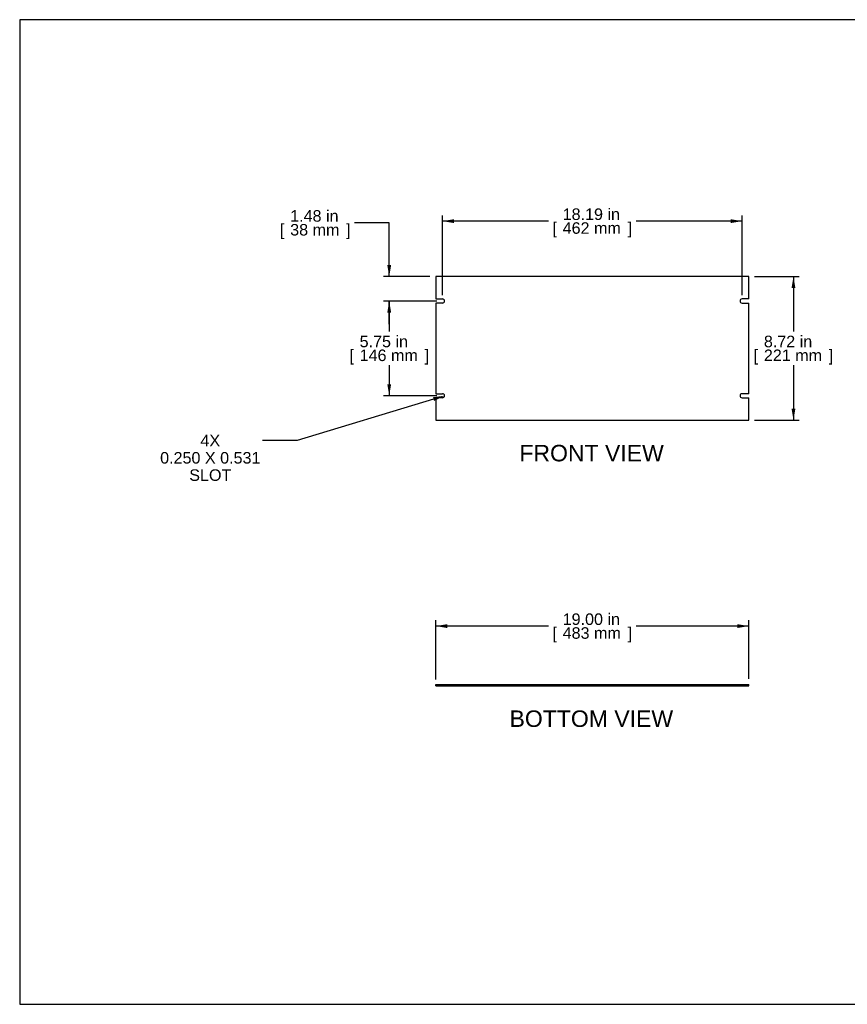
# Model space of a CAD drawing. Header units: inches. Extents: x 0 to 80, y 0 to 59.8.
# Tile 1 of 11: x 0 to 50.2, y 0 to 59.8. Entities that reach past the tile are written whole.
import ezdxf
from ezdxf import colors
from ezdxf.entities.mleader import LeaderData, LeaderLine
from ezdxf.enums import TextEntityAlignment as Align
from ezdxf.math import Vec2, Vec3

# ---------------------------------------------------------------- set-up
doc = ezdxf.new("R2010")
doc.units = ezdxf.units.IN
doc.header["$MEASUREMENT"] = 0
doc.layers.add('COM41758', color=7, linetype='Continuous')
doc.layers.add('Default', color=7, linetype='Continuous')
doc.styles.add('SEACAD_Arial', font='arial.ttf')
doc.dimstyles.new('WEB', dxfattribs={"dimtxt": 0.7, "dimasz": 0.7, "dimexe": 0.35, "dimexo": 0.35, "dimgap": 0.35, "dimtad": 0, "dimtih": 1, "dimtoh": 1, "dimzin": 4, "dimdsep": 46, "dimtxsty": 'SEACAD_Arial', "dimblk1": '_SE_FILLED', "dimblk2": '_SE_FILLED', "dimsah": 1, "dimcen": 0.35, "dimadec": 0, "dimazin": 0, "dimtfac": 1, "dimtofl": 0, "dimtmove": 0, "dimatfit": 3, "dimfxl": 1, "dimtolj": 1, "dimtzin": 4, "dimarcsym": 0})

# ---------------------------------------------------------------- blocks, each defined once
blk = doc.blocks.new('SE2')
at = {"layer": 'COM41758', "color": 7, "linetype": 'Continuous'}
for p, q in [((44.257, 44.185), (25.257, 44.185)), ((25.257, 44.185), (25.257, 42.826)), ((44.257, 42.826), (44.257, 44.185)), ((25.257, 42.826), (25.663, 42.826)), ((25.257, 42.576), (25.257, 37.076)), ((25.663, 42.576), (25.257, 42.576)), ((44.257, 42.826), (43.851, 42.826)), ((43.851, 42.576), (44.257, 42.576)), ((44.257, 37.076), (44.257, 42.576)), ((25.257, 37.076), (25.663, 37.076)), ((44.257, 37.076), (43.851, 37.076)), ((25.257, 36.826), (25.257, 35.467)), ((25.663, 36.826), (25.257, 36.826)), ((43.851, 36.826), (44.257, 36.826)), ((44.257, 35.467), (44.257, 36.826)), ((25.257, 35.467), (44.257, 35.467))]:
    blk.add_line(p, q, dxfattribs=at)
for centre, start, end in [((25.663, 42.701), 270, 90), ((43.851, 42.701), 90, 270), ((25.663, 36.951), 270, 90), ((43.851, 36.951), 90, 270)]:
    blk.add_arc(centre, 0.125, start, end, dxfattribs=at)
blk = doc.blocks.new('SE3')
at = {"layer": 'COM41758', "color": 7, "linetype": 'Continuous'}
for p, q in [((25.257, 19.415), (44.257, 19.415)), ((25.257, 19.343), (25.257, 19.415)), ((25.257, 19.343), (44.257, 19.343)), ((44.257, 19.343), (44.257, 19.415))]:
    blk.add_line(p, q, dxfattribs=at)
blk = doc.blocks.new('DMBLK6')
at = {"layer": 'Default', "linetype": 'Continuous', "transparency": 16777216}
for points in [[(25.957, 23.081), (25.257, 22.964), (25.957, 22.847)], [(43.557, 23.081), (43.557, 22.847), (44.257, 22.964)]]:
    blk.add_hatch(color=7, dxfattribs=at).paths.add_polyline_path(points)
at = {"layer": 'Default', "color": 7, "linetype": 'Continuous', "transparency": 16777216}
for p, q in [((25.257, 19.729), (25.257, 23.314)), ((32.092, 22.964), (25.257, 22.964)), ((44.257, 22.964), (37.421, 22.964)), ((44.257, 19.765), (44.257, 23.314))]:
    blk.add_line(p, q, dxfattribs=at)
at = {"layer": 'Default', "color": 7, "linetype": 'Continuous', "transparency": 16777216, "style": 'SEACAD_Arial'}
for s, p in [('19.00 in', (32.961, 23.734)), ('[', (32.337, 22.894)), ('483 mm', (32.961, 22.894)), (']', (36.902, 22.894))]:
    blk.add_text(s, height=0.7, dxfattribs=at).set_placement(p, align=Align.TOP_LEFT)
blk = doc.blocks.new('_SE_FILLED')
at = {"color": 0}
blk.add_line((0, 0), (-1, 0), dxfattribs=at)
blk.add_solid([(0, 0), (-1, -0.1665), (-1, 0.1665), (0, 0)], dxfattribs=at)
blk = doc.blocks.new('DMBLK7')
at = {"layer": 'Default', "linetype": 'Continuous', "transparency": 16777216}
for points in [[(47.088, 43.485), (46.971, 44.185), (46.854, 43.485)], [(47.088, 36.167), (46.854, 36.167), (46.971, 35.467)]]:
    blk.add_hatch(color=7, dxfattribs=at).paths.add_polyline_path(points)
at = {"layer": 'Default', "color": 7, "linetype": 'Continuous', "transparency": 16777216}
for p, q in [((44.607, 44.185), (47.321, 44.185)), ((46.971, 44.185), (46.971, 40.841)), ((46.971, 38.811), (46.971, 35.467)), ((44.607, 35.467), (47.321, 35.467))]:
    blk.add_line(p, q, dxfattribs=at)
at = {"layer": 'Default', "color": 7, "linetype": 'Continuous', "transparency": 16777216, "style": 'SEACAD_Arial'}
for s, p in [('8.72 in', (45.175, 40.596)), ('[', (44.552, 39.756)), ('221 mm', (45.175, 39.756)), (']', (49.117, 39.756))]:
    blk.add_text(s, height=0.7, dxfattribs=at).set_placement(p, align=Align.TOP_LEFT)
blk = doc.blocks.new('DMBLK8')
at = {"layer": 'Default', "linetype": 'Continuous', "transparency": 16777216}
for points in [[(26.363, 47.669), (25.663, 47.552), (26.363, 47.435)], [(43.151, 47.669), (43.151, 47.435), (43.851, 47.552)]]:
    blk.add_hatch(color=7, dxfattribs=at).paths.add_polyline_path(points)
at = {"layer": 'Default', "color": 7, "linetype": 'Continuous', "transparency": 16777216}
for p, q in [((25.663, 43.051), (25.663, 47.902)), ((43.851, 43.051), (43.851, 47.902)), ((32.092, 47.552), (25.663, 47.552)), ((43.851, 47.552), (37.421, 47.552))]:
    blk.add_line(p, q, dxfattribs=at)
at = {"layer": 'Default', "color": 7, "linetype": 'Continuous', "transparency": 16777216, "style": 'SEACAD_Arial'}
for s, p in [('18.19 in', (32.961, 48.322)), ('[', (32.337, 47.482)), ('462 mm', (32.961, 47.482)), (']', (36.902, 47.482))]:
    blk.add_text(s, height=0.7, dxfattribs=at).set_placement(p, align=Align.TOP_LEFT)
blk = doc.blocks.new('DMBLK9')
at = {"layer": 'Default', "linetype": 'Continuous', "transparency": 16777216}
for points in [[(22.315, 42.001), (22.549, 42.001), (22.432, 42.701)], [(22.315, 37.651), (22.432, 36.951), (22.549, 37.651)]]:
    blk.add_hatch(color=7, dxfattribs=at).paths.add_polyline_path(points)
at = {"layer": 'Default', "color": 7, "linetype": 'Continuous', "transparency": 16777216}
for p, q in [((25.313, 42.701), (22.082, 42.701)), ((22.432, 42.701), (22.432, 40.841)), ((22.432, 38.811), (22.432, 36.951)), ((25.313, 36.951), (22.082, 36.951))]:
    blk.add_line(p, q, dxfattribs=at)
at = {"layer": 'Default', "color": 7, "linetype": 'Continuous', "transparency": 16777216, "style": 'SEACAD_Arial'}
for s, p in [('5.75 in', (20.636, 40.596)), ('[', (20.013, 39.756)), ('146 mm', (20.636, 39.756)), (']', (24.578, 39.756))]:
    blk.add_text(s, height=0.7, dxfattribs=at).set_placement(p, align=Align.TOP_LEFT)
blk = doc.blocks.new('DMBLK10')
at = {"layer": 'Default', "linetype": 'Continuous', "transparency": 16777216}
for points in [[(22.315, 44.885), (22.432, 44.185), (22.549, 44.885)], [(22.315, 42.001), (22.549, 42.001), (22.432, 42.701)]]:
    blk.add_hatch(color=7, dxfattribs=at).paths.add_polyline_path(points)
at = {"layer": 'Default', "color": 7, "linetype": 'Continuous', "transparency": 16777216}
for p, q in [((22.432, 47.448), (20.332, 47.448)), ((22.432, 44.185), (22.432, 47.448)), ((24.907, 44.185), (22.082, 44.185)), ((25.313, 42.701), (22.082, 42.701)), ((22.432, 41.301), (22.432, 42.701))]:
    blk.add_line(p, q, dxfattribs=at)
at = {"layer": 'Default', "color": 7, "linetype": 'Continuous', "transparency": 16777216, "style": 'SEACAD_Arial'}
for s, p in [('1.48 in', (16.42, 48.218)), ('[', (15.796, 47.378)), ('38 mm', (16.42, 47.378)), (']', (19.813, 47.378))]:
    blk.add_text(s, height=0.7, dxfattribs=at).set_placement(p, align=Align.TOP_LEFT)

msp = doc.modelspace()

# ---------------------------------------------------------------- linework, layer by layer
at = {"layer": 'Default', "color": 7, "linetype": 'Continuous'}
for p, q in [((80, 59.783), (0, 59.783)), ((0, 59.783), (0, 0)), ((0, 0), (80, 0))]:
    msp.add_line(p, q, dxfattribs=at)

# ---------------------------------------------------------------- block references
at = {"layer": 'Default'}
for name in ['SE2', 'SE3']:
    msp.add_blockref(name, (0, 0), dxfattribs=at)

# ---------------------------------------------------------------- texts
at = {"layer": 'Default', "color": 7, "linetype": 'Continuous', "style": 'SEACAD_Arial'}
for s, p in [('FRONT VIEW', (30.333, 33.967)), ('BOTTOM VIEW', (29.735, 17.843))]:
    msp.add_text(s, height=1, dxfattribs=at).set_placement(p, align=Align.TOP_LEFT)

# ---------------------------------------------------------------- dimensions: what is measured, and where the dimension line sits
at = {"layer": 'Default', "color": 7, "linetype": 'Continuous'}
for base, p1, p2, angle, picture, middle, dimtype in [((22.432, 44.185), (25.663, 42.701), (25.257, 44.185), 90, 'DMBLK10', (20.332, 47.448), 160), ((46.971, 44.185), (44.257, 44.185), (44.257, 35.467), 270, 'DMBLK7', (46.971, 39.826), 161), ((22.432, 42.701), (25.663, 42.701), (25.663, 36.951), 270, 'DMBLK9', (22.432, 39.826), 161), ((44.257, 22.964), (44.257, 19.415), (25.257, 19.379), 180.10856, 'DMBLK6', (34.757, 22.964), 161)]:
    dim = msp.add_linear_dim(base=base, p1=p1, p2=p2, angle=angle, text='\\A1;<>', dimstyle='WEB', override={"dimpost": '\\X'}, dxfattribs=at)
    dim.commit()
    dim.dimension.update_dxf_attribs({"geometry": picture, "text_midpoint": middle, "dimtype": dimtype})
dim = msp.add_linear_dim(base=(25.663, 47.552), p1=(43.851, 42.701), p2=(25.663, 42.701), text='\\A1;<>', dimstyle='WEB', override={"dimpost": '\\X'}, dxfattribs=at)
dim.commit()
dim.dimension.update_dxf_attribs({"geometry": 'DMBLK8', "text_midpoint": (34.757, 47.552), "dimtype": 160})

# ---------------------------------------------------------------- leaders
ml = msp.add_multileader_mtext('Standard', dxfattribs=at)
ml.set_content('\\pxsm0.9;{\\fArial|c0|p34;\\W1.;4X\\P0.250 X 0.531\\PSLOT\\P}', color=7)
ml.set_leader_properties(linetype='ByLayer')
ml.build(insert=Vec2(0, 0))
ml.multileader.update_dxf_attribs({"dogleg_length": 2.1, "arrow_head_size": 0.7})
ctx = ml.context
ctx.base_point, ctx.char_height, ctx.arrow_head_size, ctx.landing_gap_size = Vec3(11.48, 34.582), 0.7, 0.7, 0.245
notes = []
notes.append((ctx, [(0, (1, 1, 0), (16.847, 34.226), (-1, 0), 2.1, [(0, [(25.788, 36.951)], 0, [])])]))
ctx.mtext.insert, ctx.mtext.alignment = Vec3(11.57, 34.582), 2
for ctx, leaders in notes:
    for number, flags, end, landing, length, lines in leaders:
        leader = LeaderData()
        leader.index, (leader.has_last_leader_line, leader.has_dogleg_vector, leader.attachment_direction) = number, flags
        leader.last_leader_point, leader.dogleg_vector, leader.dogleg_length = Vec3(end), Vec3(landing), length
        for number, points, colour, breaks in lines:
            line = LeaderLine()
            line.index, line.vertices, line.color, line.breaks = number, Vec3.list(points), colors.encode_raw_color(colour), breaks
            leader.lines.append(line)
        ctx.leaders.append(leader)

doc.saveas('drawing.dxf')
